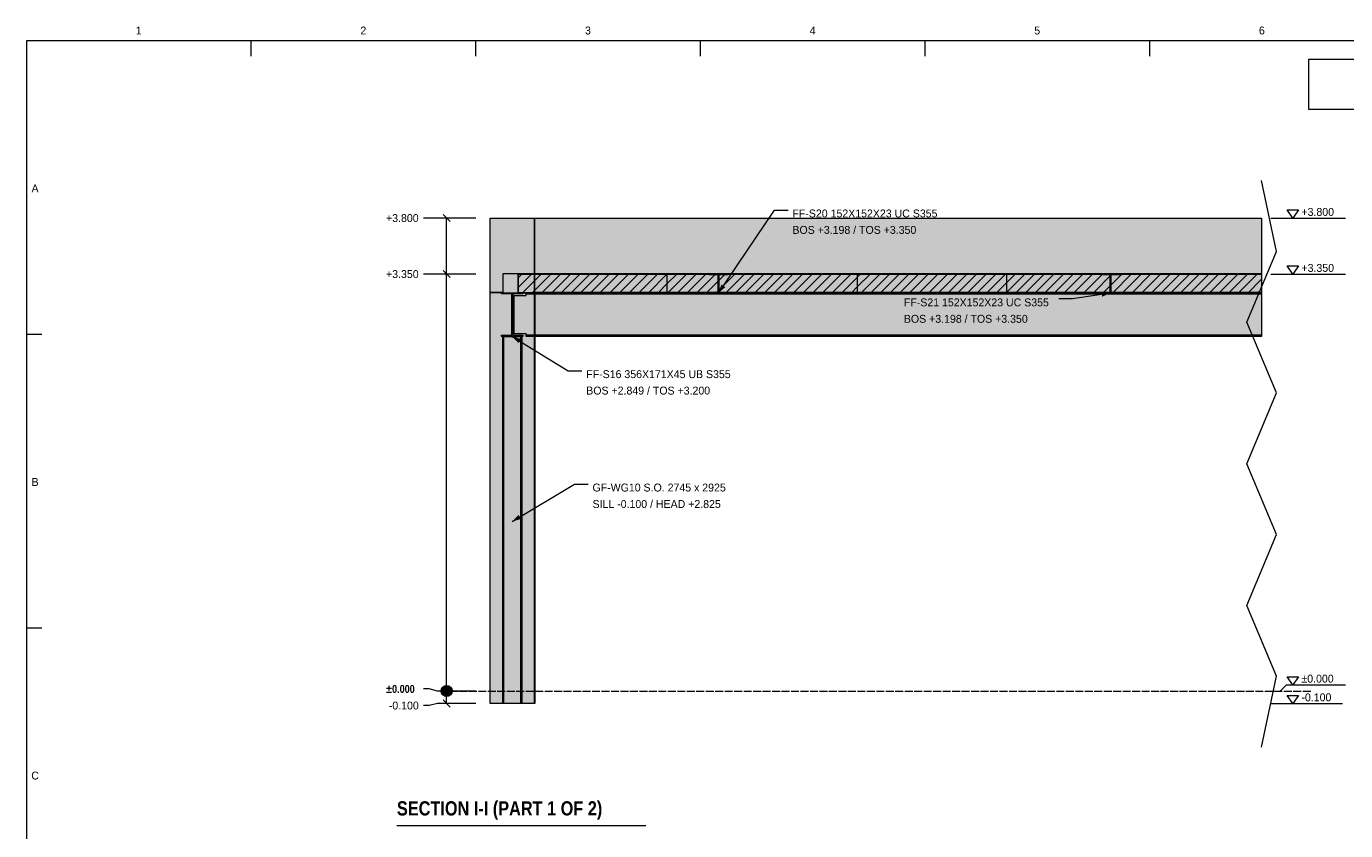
# Model space of a CAD drawing. Header units: millimetres. Extents: x 17 to 413, y 4 to 292.
# Tile 2 of 3: x 20 to 232, y 163 to 292. Entities that reach past the tile are written whole.
import ezdxf
from ezdxf.enums import TextEntityAlignment as Align

# ---------------------------------------------------------------- set-up
doc = ezdxf.new("R2010")
doc.units = ezdxf.units.MM
doc.linetypes.add('DASHED', pattern=[1.524, 1.27, -0.254])
for name, color, linetype in [('FILL-EPS', 7, 'Continuous'), ('FILL-INK', 7, 'Continuous'), ('FILL-LIGHT', 7, 'Continuous'), ('FILL-STEEL', 7, 'Continuous'), ('FILL-WHITE', 7, 'Continuous'), ('LINE-CORE', 7, 'Continuous'), ('LINE-INK', 7, 'Continuous'), ('LINE-RED', 7, 'Continuous'), ('LINE-STEEL-DASH', 7, 'DASHED'), ('LINE-STEEL_GREY', 7, 'Continuous'), ('TEXT-INK', 7, 'Continuous'), ('TEXT-STEEL_GREY', 7, 'Continuous')]:
    doc.layers.add(name, color=color, linetype=linetype)
doc.styles.add('OpenSansCondensed-Bold', font='OpenSansCondensed-Bold.ttf')

msp = doc.modelspace()

# ---------------------------------------------------------------- hatches: boundary and pattern name
at = {"layer": 'FILL-EPS', "true_color": 0xccffff}
h = msp.add_hatch(color=7, dxfattribs=at)
h.dxf.hatch_style = 1
h.paths.add_polyline_path([(94.59, 261.5), (95.69, 261.5), (101.7, 261.5), (101.7, 253.91), (101.7, 252.53), (100.92, 252.53), (96.62, 252.53), (96.62, 251.98), (96.62, 249.51), (96.25, 249.51), (94.59, 249.51), (94.59, 259.32)])
at = {"layer": 'FILL-INK', "true_color": 0x1a1a1f}
h = msp.add_hatch(color=250, dxfattribs=at)
h.dxf.hatch_style = 1
h.paths.add_polyline_path([(131.3, 249.45), (131.77, 250.83), (132.4, 250.4)])
h = msp.add_hatch(color=250, dxfattribs=at)
h.dxf.hatch_style = 1
h.paths.add_polyline_path([(194.34, 249.45), (193.01, 248.86), (192.9, 249.61)])
h = msp.add_hatch(color=250, dxfattribs=at)
h.dxf.hatch_style = 1
h.paths.add_polyline_path([(98.14, 242.47), (99.53, 242.07), (99.14, 241.42)])
h = msp.add_hatch(color=250, dxfattribs=at)
h.dxf.hatch_style = 1
h.paths.add_polyline_path([(98.15, 212.75), (99.16, 213.8), (99.55, 213.14)])
at = {"layer": 'FILL-LIGHT', "true_color": 0xcccccf}
h = msp.add_hatch(color=254, dxfattribs=at)
h.dxf.hatch_style = 1
h.paths.add_polyline_path([(99.07, 252.5), (102.56, 252.5), (123.01, 252.5), (123.01, 249.94), (123.01, 249.5), (119.53, 249.5), (99.07, 249.5), (99.07, 252.06)])
h = msp.add_hatch(color=254, dxfattribs=at)
h.dxf.hatch_style = 1
h.paths.add_polyline_path([(124.03, 252.5), (129.68, 252.5), (141.13, 252.5), (153.62, 252.5), (153.62, 250.93), (153.62, 249.5), (142.17, 249.5), (129.68, 249.5), (128.72, 249.5), (123.07, 249.5), (123.07, 252.06), (123.07, 252.5)])
h = msp.add_hatch(color=254, dxfattribs=at)
h.dxf.hatch_style = 1
h.paths.add_polyline_path([(165.13, 252.5), (177.62, 252.5), (177.62, 250.93), (177.62, 249.5), (166.17, 249.5), (153.68, 249.5), (153.68, 251.07), (153.68, 252.5)])
h = msp.add_hatch(color=254, dxfattribs=at)
h.dxf.hatch_style = 1
h.paths.add_polyline_path([(177.68, 251.07), (177.68, 252.5), (186.42, 252.5), (195.96, 252.5), (199.44, 252.5), (218.66, 252.5), (218.66, 249.5), (216.41, 249.5), (195.96, 249.5), (187.22, 249.5), (177.68, 249.5)])
at = {"layer": 'FILL-STEEL', "true_color": 0x0d2973}
h = msp.add_hatch(color=166, dxfattribs=at)
h.dxf.hatch_style = 1
h.paths.add_polyline_path([(129.78, 249.45), (129.78, 249.47), (129.78, 249.59), (131.03, 249.59), (131.24, 249.59), (131.24, 249.99), (131.24, 252.36), (129.99, 252.36), (129.78, 252.36), (129.78, 252.38), (129.78, 252.5), (132.38, 252.5), (132.82, 252.5), (132.82, 252.48), (132.82, 252.36), (131.57, 252.36), (131.36, 252.36), (131.36, 251.96), (131.36, 249.59), (132.61, 249.59), (132.82, 249.59), (132.82, 249.57), (132.82, 249.45), (130.22, 249.45)])
h = msp.add_hatch(color=166, dxfattribs=at)
h.dxf.hatch_style = 1
h.paths.add_polyline_path([(192.82, 249.45), (192.82, 249.47), (192.82, 249.59), (194.07, 249.59), (194.28, 249.59), (194.28, 249.99), (194.28, 252.36), (193.03, 252.36), (192.82, 252.36), (192.82, 252.38), (192.82, 252.5), (195.42, 252.5), (195.86, 252.5), (195.86, 252.48), (195.86, 252.36), (194.61, 252.36), (194.4, 252.36), (194.4, 251.96), (194.4, 249.59), (195.65, 249.59), (195.86, 249.59), (195.86, 249.57), (195.86, 249.45), (193.26, 249.45)])
h = msp.add_hatch(color=166, dxfattribs=at)
h.dxf.hatch_style = 1
h.paths.add_polyline_path([(96.43, 242.47), (96.43, 242.52), (96.43, 242.67), (97.7, 242.67), (98.07, 242.67), (98.07, 244.15), (98.07, 249.31), (96.8, 249.31), (96.43, 249.31), (96.43, 249.35), (96.43, 249.5), (99.08, 249.5), (99.85, 249.5), (99.85, 249.46), (99.85, 249.31), (98.58, 249.31), (98.21, 249.31), (98.21, 247.82), (98.21, 242.67), (99.48, 242.67), (99.85, 242.67), (99.85, 242.62), (99.85, 242.47), (97.19, 242.47)])
at = {"layer": 'FILL-WHITE', "true_color": 0xffffff}
h = msp.add_hatch(color=7, dxfattribs=at)
h.dxf.hatch_style = 1
h.paths.add_polyline_path([(101.7, 261.5), (101.7, 261.51), (101.7, 261.5), (101.7, 261.5), (101.7, 252.53), (101.7, 252.53), (99.07, 252.53), (99.07, 249.47), (101.7, 249.47), (101.7, 249.51), (101.7, 249.51), (101.7, 183.5), (101.7, 183.5), (94.59, 183.5), (94.59, 261.5)])
h = msp.add_hatch(color=7, dxfattribs=at)
h.dxf.hatch_style = 1
h.paths.add_polyline_path([(101.7, 261.5), (101.7, 183.5), (94.59, 183.5), (94.59, 261.5)])
h = msp.add_hatch(color=7, dxfattribs=at)
h.dxf.hatch_style = 1
h.paths.add_polyline_path([(101.7, 261.5), (101.7, 252.53), (96.62, 252.53), (96.62, 249.47), (101.7, 249.47), (101.7, 183.5), (94.59, 183.5), (94.59, 261.5)])
h = msp.add_hatch(color=7, dxfattribs=at)
h.dxf.hatch_style = 1
h.paths.add_polyline_path([(101.7, 261.5), (218.66, 261.5), (218.66, 249.51), (101.77, 249.51), (101.77, 183.5), (101.77, 183.5), (101.77, 183.5), (101.7, 183.5), (101.7, 261.5)])
h = msp.add_hatch(color=7, dxfattribs=at)
h.dxf.hatch_style = 1
h.paths.add_polyline_path([(101.7, 252.53), (101.7, 261.5), (218.66, 261.5), (218.66, 252.53), (101.7, 252.53)])
h = msp.add_hatch(color=7, dxfattribs=at)
h.dxf.hatch_style = 1
h.paths.add_polyline_path([(99.07, 249.47), (99.07, 252.53), (101.7, 252.53), (101.7, 249.47)])
h = msp.add_hatch(color=7, dxfattribs=at)
h.dxf.hatch_style = 1
h.paths.add_polyline_path([(101.71, 252.53), (218.66, 252.53), (218.66, 249.51), (101.77, 249.51), (101.77, 249.47), (101.71, 249.47)])
h = msp.add_hatch(color=7, dxfattribs=at)
h.dxf.hatch_style = 1
h.paths.add_polyline_path([(129.78, 249.59), (131.24, 249.59), (131.24, 252.36), (129.78, 252.36), (129.78, 252.5), (132.82, 252.5), (132.82, 252.36), (131.36, 252.36), (131.36, 249.59), (132.82, 249.59), (132.82, 249.45), (129.78, 249.45)])
h = msp.add_hatch(color=7, dxfattribs=at)
h.dxf.hatch_style = 1
h.paths.add_polyline_path([(132.85, 252.5), (132.85, 252.5), (132.85, 252.5), (132.82, 252.5)])
h = msp.add_hatch(color=7, dxfattribs=at)
h.dxf.hatch_style = 1
h.paths.add_polyline_path([(192.82, 249.59), (194.28, 249.59), (194.28, 252.36), (192.82, 252.36), (192.82, 252.5), (195.86, 252.5), (195.86, 252.36), (194.4, 252.36), (194.4, 249.59), (195.86, 249.59), (195.86, 249.45), (192.82, 249.45)])
h = msp.add_hatch(color=7, dxfattribs=at)
h.dxf.hatch_style = 1
h.paths.add_polyline_path([(195.89, 252.5), (195.89, 252.5), (195.89, 252.5), (195.86, 252.5)])
h = msp.add_hatch(color=7, dxfattribs=at)
h.dxf.hatch_style = 1
h.paths.add_polyline_path([(96.62, 249.51), (96.62, 249.47), (101.7, 249.47), (101.7, 183.5), (94.59, 183.5), (94.59, 249.51)])
h = msp.add_hatch(color=7, dxfattribs=at)
h.dxf.hatch_style = 1
h.paths.add_polyline_path([(96.43, 242.67), (98.07, 242.67), (98.07, 249.31), (96.43, 249.31), (96.43, 249.5), (99.85, 249.5), (99.85, 249.31), (98.21, 249.31), (98.21, 242.67), (99.85, 242.67), (99.85, 242.47), (96.43, 242.47)])
h = msp.add_hatch(color=7, dxfattribs=at)
h.dxf.hatch_style = 1
h.paths.add_polyline_path([(98.42, 249.06), (100.36, 249.06), (100.36, 249.31), (218.66, 249.31), (218.66, 242.67), (100.36, 242.67), (100.36, 242.91), (98.42, 242.91)])
h = msp.add_hatch(color=7, dxfattribs=at)
h.dxf.hatch_style = 1
h.paths.add_polyline_path([(100.36, 249.06), (100.36, 249.31), (218.66, 249.31), (218.66, 242.67), (100.36, 242.67), (100.36, 242.91), (98.42, 242.91), (98.42, 249.06)])
h = msp.add_hatch(color=7, dxfattribs=at)
h.dxf.hatch_style = 1
h.paths.add_polyline_path([(99.88, 249.5), (99.88, 249.5), (99.88, 249.5), (99.85, 249.5)])
h = msp.add_hatch(color=7, dxfattribs=at)
h.dxf.hatch_style = 1
h.paths.add_polyline_path([(100.36, 249.5), (218.66, 249.5), (218.66, 249.31), (100.36, 249.31)])
h = msp.add_hatch(color=7, dxfattribs=at)
h.dxf.hatch_style = 1
h.paths.add_polyline_path([(218.66, 249.5), (218.66, 249.31), (100.36, 249.31), (100.36, 249.5)])
h = msp.add_hatch(color=7, dxfattribs=at)
h.dxf.hatch_style = 1
h.paths.add_polyline_path([(101.7, 249.47), (101.77, 249.47), (101.77, 183.5), (101.7, 183.5)])
h = msp.add_hatch(color=7, dxfattribs=at)
h.dxf.hatch_style = 1
h.paths.add_polyline_path([(96.75, 242.48), (96.75, 183.5), (96.62, 183.5), (96.62, 242.48)])
h = msp.add_hatch(color=7, dxfattribs=at)
h.dxf.hatch_style = 1
h.paths.add_polyline_path([(96.62, 242.48), (96.75, 242.48), (96.75, 183.5), (96.62, 183.5)])
h = msp.add_hatch(color=7, dxfattribs=at)
h.dxf.hatch_style = 1
h.paths.add_polyline_path([(96.75, 242.48), (99.53, 242.48), (99.53, 183.5), (96.75, 183.5), (96.75, 242.48)])
h = msp.add_hatch(color=7, dxfattribs=at)
h.dxf.hatch_style = 1
h.paths.add_polyline_path([(96.75, 183.5), (96.75, 242.48), (99.53, 242.48), (99.53, 183.5), (96.75, 183.5)])
h = msp.add_hatch(color=7, dxfattribs=at)
h.dxf.hatch_style = 1
h.paths.add_polyline_path([(99.66, 242.48), (99.66, 183.5), (99.53, 183.5), (99.53, 242.48)])
h = msp.add_hatch(color=7, dxfattribs=at)
h.dxf.hatch_style = 1
h.paths.add_polyline_path([(99.53, 242.48), (99.66, 242.48), (99.66, 183.5), (99.53, 183.5)])
h = msp.add_hatch(color=7, dxfattribs=at)
h.dxf.hatch_style = 1
h.paths.add_polyline_path([(100.36, 242.67), (218.66, 242.67), (218.66, 242.47), (100.36, 242.47)])
h = msp.add_hatch(color=7, dxfattribs=at)
h.dxf.hatch_style = 1
h.paths.add_polyline_path([(218.66, 242.67), (218.66, 242.47), (100.36, 242.47), (100.36, 242.67)])
h = msp.add_hatch(color=7, dxfattribs=at)
h.dxf.hatch_style = 1
h.paths.add_polyline_path([(88.49, 185.5), (88.46, 185.73), (88.37, 185.95), (88.22, 186.14), (88.04, 186.28), (87.82, 186.37), (87.59, 186.4), (87.35, 186.37), (87.14, 186.28), (86.95, 186.14), (86.81, 185.95), (86.72, 185.73), (86.69, 185.5), (86.72, 185.27), (86.81, 185.05), (86.95, 184.86), (87.14, 184.72), (87.35, 184.63), (87.59, 184.6), (87.82, 184.63), (88.04, 184.72), (88.22, 184.86), (88.37, 185.05), (88.46, 185.27)])

# ---------------------------------------------------------------- linework, layer by layer
at = {"layer": 'LINE-CORE', "lineweight": 5}
for points in [[(101.7, 261.5), (101.7, 261.51), (101.7, 261.5), (101.7, 261.5), (101.7, 252.53), (101.7, 252.53), (99.07, 252.53), (99.07, 249.47), (101.7, 249.47), (101.7, 249.51), (101.7, 249.51), (101.7, 183.5), (101.7, 183.5), (94.59, 183.5), (94.59, 261.5)], [(101.7, 261.5), (101.7, 183.5), (94.59, 183.5), (94.59, 261.5)], [(101.7, 261.5), (101.7, 252.53), (96.62, 252.53), (96.62, 249.47), (101.7, 249.47), (101.7, 183.5), (94.59, 183.5), (94.59, 261.5)], [(101.7, 261.5), (218.66, 261.5), (218.66, 249.51), (101.77, 249.51), (101.77, 183.5), (101.77, 183.5), (101.77, 183.5), (101.77, 183.5), (101.7, 183.5), (101.7, 261.5), (101.7, 261.5)], [(101.7, 252.53), (101.7, 261.5), (218.66, 261.5), (218.66, 252.53), (101.7, 252.53), (101.7, 252.53), (101.7, 252.53)], [(99.07, 249.47), (99.07, 252.53), (101.7, 252.53), (101.7, 252.53), (101.7, 249.47), (99.07, 249.47)], [(101.71, 252.53), (218.66, 252.53), (218.66, 249.51), (101.77, 249.51), (101.77, 249.47), (101.71, 249.47)], [(129.78, 249.59), (131.24, 249.59), (131.24, 252.36), (129.78, 252.36), (129.78, 252.5), (132.82, 252.5), (132.82, 252.36), (131.36, 252.36), (131.36, 249.59), (132.82, 249.59), (132.82, 249.45), (129.78, 249.45)], [(132.85, 252.5), (132.85, 252.5), (132.85, 252.5), (132.82, 252.5)], [(192.82, 249.59), (194.28, 249.59), (194.28, 252.36), (192.82, 252.36), (192.82, 252.5), (195.86, 252.5), (195.86, 252.36), (194.4, 252.36), (194.4, 249.59), (195.86, 249.59), (195.86, 249.45), (192.82, 249.45)], [(195.89, 252.5), (195.89, 252.5), (195.89, 252.5), (195.86, 252.5)], [(96.62, 249.51), (96.62, 249.47), (101.7, 249.47), (101.7, 183.5), (94.59, 183.5), (94.59, 249.51)], [(96.43, 242.67), (98.07, 242.67), (98.07, 249.31), (96.43, 249.31), (96.43, 249.31), (96.43, 249.5), (99.85, 249.5), (99.85, 249.31), (98.21, 249.31), (98.21, 242.67), (99.85, 242.67), (99.85, 242.67), (99.85, 242.47), (96.43, 242.47), (96.43, 242.47)], [(98.42, 249.06), (100.36, 249.06), (100.36, 249.31), (218.66, 249.31), (218.66, 242.67), (100.36, 242.67), (100.36, 242.91), (98.42, 242.91)], [(100.36, 249.06), (100.36, 249.31), (218.66, 249.31), (218.66, 242.67), (100.36, 242.67), (100.36, 242.91), (98.42, 242.91), (98.42, 249.06)], [(99.88, 249.5), (99.88, 249.5), (99.88, 249.5), (99.85, 249.5)], [(100.36, 249.5), (218.66, 249.5), (218.66, 249.31), (100.36, 249.31), (100.36, 249.31)], [(218.66, 249.5), (218.66, 249.31), (100.36, 249.31), (100.36, 249.5)], [(101.7, 249.47), (101.77, 249.47), (101.77, 183.5), (101.7, 183.5)], [(96.75, 242.48), (96.75, 183.5), (96.62, 183.5), (96.62, 242.48)], [(96.62, 242.48), (96.75, 242.48), (96.75, 183.5), (96.62, 183.5)], [(96.75, 242.48), (96.75, 242.48), (99.53, 242.48), (99.53, 183.5), (99.53, 183.5), (99.53, 183.5), (99.53, 183.5), (96.75, 183.5), (96.75, 242.48), (96.75, 242.48)], [(96.75, 183.5), (96.75, 183.5), (96.75, 242.48), (99.53, 242.48), (99.53, 242.48), (99.53, 242.48), (99.53, 242.48), (99.53, 183.5), (96.75, 183.5), (96.75, 183.5)], [(99.66, 242.48), (99.66, 183.5), (99.53, 183.5), (99.53, 242.48)], [(99.53, 242.48), (99.66, 242.48), (99.66, 183.5), (99.53, 183.5)], [(100.36, 242.67), (218.66, 242.67), (218.66, 242.47), (100.36, 242.47), (100.36, 242.47)], [(218.66, 242.67), (218.66, 242.47), (100.36, 242.47), (100.36, 242.67)]]:
    msp.add_lwpolyline(points, close=True, dxfattribs=at)
at = {"layer": 'LINE-INK', "lineweight": 5}
for p, q in [((56.12, 290), (56.12, 287.5)), ((92.25, 290), (92.25, 287.5)), ((128.38, 290), (128.38, 287.5)), ((164.5, 290), (164.5, 287.5)), ((200.62, 290), (200.62, 287.5)), ((221.06, 256.15), (218.66, 267.53)), ((84.77, 261.5), (83.89, 261.5)), ((86.09, 261.5), (84.77, 261.5)), ((92.29, 261.5), (86.09, 261.5)), ((88.15, 260.93), (87.02, 262.07)), ((87.59, 183.5), (87.59, 261.5)), ((131.3, 249.45), (140.3, 262.79)), ((140.3, 262.79), (142.5, 262.79)), ((220.16, 261.5), (221.66, 261.5)), ((221.66, 261.5), (222.66, 261.5)), ((222.66, 261.5), (232.16, 261.5)), ((216.26, 244.77), (221.06, 256.15)), ((84.77, 252.5), (83.89, 252.5)), ((86.09, 252.5), (84.77, 252.5)), ((92.29, 252.5), (86.09, 252.5)), ((88.15, 251.93), (87.02, 253.07)), ((220.16, 252.5), (221.66, 252.5)), ((221.66, 252.5), (222.66, 252.5)), ((222.66, 252.5), (232.16, 252.5)), ((188.23, 248.5), (186.03, 248.5)), ((194.34, 249.45), (188.23, 248.5)), ((221.06, 233.39), (216.26, 244.77)), ((20, 242.83), (22.5, 242.83)), ((98.14, 242.47), (107.14, 236.97)), ((107.14, 236.97), (109.34, 236.97)), ((216.26, 222.02), (221.06, 233.39)), ((221.06, 210.64), (216.26, 222.02)), ((98.15, 212.75), (108.15, 218.75)), ((108.15, 218.75), (110.35, 218.75)), ((216.26, 199.26), (221.06, 210.64)), ((221.06, 187.88), (216.26, 199.26)), ((20, 195.67), (22.5, 195.67)), ((218.66, 176.5), (221.06, 187.88)), ((84.77, 185.83), (83.89, 185.83)), ((86.09, 185.5), (84.77, 185.83)), ((92.29, 185.5), (86.09, 185.5)), ((220.16, 185.5), (221.66, 185.5)), ((221.66, 185.5), (222.66, 186.5)), ((222.66, 186.5), (232.16, 186.5)), ((84.77, 183.17), (83.89, 183.17)), ((86.09, 183.5), (84.77, 183.17)), ((92.29, 183.5), (86.09, 183.5)), ((88.15, 182.93), (87.02, 184.07)), ((220.16, 183.5), (221.66, 183.5)), ((221.66, 183.5), (222.66, 183.5)), ((222.66, 183.5), (231.66, 183.5)), ((79.59, 163.9), (119.63, 163.9))]:
    msp.add_line(p, q, dxfattribs=at)
for points in [[(20, 7), (413, 7), (413, 290), (20, 290)], [(94.59, 261.5), (95.69, 261.5), (101.7, 261.5), (101.7, 253.91), (101.7, 252.53), (100.92, 252.53), (96.62, 252.53), (96.62, 251.98), (96.62, 249.51), (96.25, 249.51), (94.59, 249.51), (94.59, 259.32)], [(101.7, 253.91), (101.7, 252.53), (100.92, 252.53), (96.62, 252.53), (96.62, 251.98), (96.62, 249.51), (96.25, 249.51), (94.59, 249.51), (94.59, 259.32), (94.59, 261.5), (95.69, 261.5), (101.7, 261.5)], [(223.66, 261.5), (222.76, 262.8), (224.56, 262.8)], [(99.07, 252.5), (102.56, 252.5), (123.01, 252.5), (123.01, 249.94), (123.01, 249.5), (119.53, 249.5), (99.07, 249.5), (99.07, 252.06)], [(124.03, 252.5), (129.68, 252.5), (141.13, 252.5), (153.62, 252.5), (153.62, 250.93), (153.62, 249.5), (142.17, 249.5), (129.68, 249.5), (128.72, 249.5), (123.07, 249.5), (123.07, 252.06), (123.07, 252.5)], [(129.78, 249.45), (129.78, 249.47), (129.78, 249.59), (131.03, 249.59), (131.24, 249.59), (131.24, 249.99), (131.24, 252.36), (129.99, 252.36), (129.78, 252.36), (129.78, 252.38), (129.78, 252.5), (132.38, 252.5), (132.82, 252.5), (132.82, 252.48), (132.82, 252.36), (131.57, 252.36), (131.36, 252.36), (131.36, 251.96), (131.36, 249.59), (132.61, 249.59), (132.82, 249.59), (132.82, 249.57), (132.82, 249.45), (130.22, 249.45)], [(165.13, 252.5), (177.62, 252.5), (177.62, 250.93), (177.62, 249.5), (166.17, 249.5), (153.68, 249.5), (153.68, 251.07), (153.68, 252.5)], [(177.68, 251.07), (177.68, 252.5), (186.42, 252.5), (195.96, 252.5), (199.44, 252.5), (218.66, 252.5), (218.66, 249.5), (216.41, 249.5), (195.96, 249.5), (187.22, 249.5), (177.68, 249.5)], [(192.82, 249.45), (192.82, 249.47), (192.82, 249.59), (194.07, 249.59), (194.28, 249.59), (194.28, 249.99), (194.28, 252.36), (193.03, 252.36), (192.82, 252.36), (192.82, 252.38), (192.82, 252.5), (195.42, 252.5), (195.86, 252.5), (195.86, 252.48), (195.86, 252.36), (194.61, 252.36), (194.4, 252.36), (194.4, 251.96), (194.4, 249.59), (195.65, 249.59), (195.86, 249.59), (195.86, 249.57), (195.86, 249.45), (193.26, 249.45)], [(223.66, 252.5), (222.76, 253.8), (224.56, 253.8)], [(96.43, 242.47), (96.43, 242.52), (96.43, 242.67), (97.7, 242.67), (98.07, 242.67), (98.07, 244.15), (98.07, 249.31), (96.8, 249.31), (96.43, 249.31), (96.43, 249.35), (96.43, 249.5), (99.08, 249.5), (99.85, 249.5), (99.85, 249.46), (99.85, 249.31), (98.58, 249.31), (98.21, 249.31), (98.21, 247.82), (98.21, 242.67), (99.48, 242.67), (99.85, 242.67), (99.85, 242.62), (99.85, 242.47), (97.19, 242.47)], [(223.66, 186.5), (222.76, 187.8), (224.56, 187.8)], [(223.66, 183.5), (222.76, 184.8), (224.56, 184.8)]]:
    msp.add_lwpolyline(points, close=True, dxfattribs=at)
msp.add_circle((87.59, 185.5), 0.9, dxfattribs=at)
at = {"layer": 'LINE-RED', "lineweight": 5}
msp.add_lwpolyline([(226.21, 279), (303, 279), (303, 287), (226.21, 287)], close=True, dxfattribs=at)
at = {"layer": 'LINE-STEEL-DASH', "lineweight": 5}
msp.add_line((86.59, 185.5), (226.66, 185.5), dxfattribs=at)
at = {"layer": 'LINE-STEEL_GREY', "lineweight": 5}
for p, q in [((99.07, 250.32), (101.25, 252.5)), ((99.07, 251.87), (99.7, 252.5)), ((99.81, 249.5), (102.81, 252.5)), ((101.36, 249.5), (104.36, 252.5)), ((102.92, 249.5), (105.92, 252.5)), ((104.48, 249.5), (107.48, 252.5)), ((106.03, 249.5), (109.03, 252.5)), ((107.59, 249.5), (110.59, 252.5)), ((109.14, 249.5), (112.14, 252.5)), ((110.7, 249.5), (113.7, 252.5)), ((112.25, 249.5), (115.25, 252.5)), ((113.81, 249.5), (116.81, 252.5)), ((115.37, 249.5), (118.37, 252.5)), ((116.92, 249.5), (119.92, 252.5)), ((118.48, 249.5), (121.48, 252.5)), ((120.03, 249.5), (123.01, 252.48)), ((123.07, 250.98), (124.59, 252.5)), ((123.14, 249.5), (126.14, 252.5)), ((124.7, 249.5), (127.7, 252.5)), ((126.26, 249.5), (129.26, 252.5)), ((127.81, 249.5), (130.81, 252.5)), ((129.37, 249.5), (132.37, 252.5)), ((130.92, 249.5), (133.92, 252.5)), ((132.48, 249.5), (135.48, 252.5)), ((134.03, 249.5), (137.03, 252.5)), ((135.59, 249.5), (138.59, 252.5)), ((137.14, 249.5), (140.14, 252.5)), ((138.7, 249.5), (141.7, 252.5)), ((140.26, 249.5), (143.26, 252.5)), ((141.81, 249.5), (144.81, 252.5)), ((143.37, 249.5), (146.37, 252.5)), ((144.92, 249.5), (147.92, 252.5)), ((146.48, 249.5), (149.48, 252.5)), ((148.03, 249.5), (151.03, 252.5)), ((149.59, 249.5), (152.59, 252.5)), ((153.68, 250.48), (155.7, 252.5)), ((153.68, 252.03), (154.15, 252.5)), ((154.26, 249.5), (157.26, 252.5)), ((155.81, 249.5), (158.81, 252.5)), ((157.37, 249.5), (160.37, 252.5)), ((158.92, 249.5), (161.92, 252.5)), ((160.48, 249.5), (163.48, 252.5)), ((162.03, 249.5), (165.03, 252.5)), ((163.59, 249.5), (166.59, 252.5)), ((165.15, 249.5), (168.15, 252.5)), ((166.7, 249.5), (169.7, 252.5)), ((168.26, 249.5), (171.26, 252.5)), ((169.81, 249.5), (172.81, 252.5)), ((171.37, 249.5), (174.37, 252.5)), ((172.92, 249.5), (175.92, 252.5)), ((174.48, 249.5), (177.48, 252.5)), ((177.68, 249.59), (180.59, 252.5)), ((177.68, 251.14), (179.04, 252.5)), ((179.15, 249.5), (182.15, 252.5)), ((180.7, 249.5), (183.7, 252.5)), ((182.26, 249.5), (185.26, 252.5)), ((183.81, 249.5), (186.81, 252.5)), ((185.37, 249.5), (188.37, 252.5)), ((186.92, 249.5), (189.92, 252.5)), ((188.48, 249.5), (191.48, 252.5)), ((190.04, 249.5), (193.04, 252.5)), ((191.59, 249.5), (194.59, 252.5)), ((193.15, 249.5), (196.15, 252.5)), ((194.7, 249.5), (197.7, 252.5)), ((196.26, 249.5), (199.26, 252.5)), ((197.81, 249.5), (200.81, 252.5)), ((199.37, 249.5), (202.37, 252.5)), ((200.93, 249.5), (203.93, 252.5)), ((202.48, 249.5), (205.48, 252.5)), ((204.04, 249.5), (207.04, 252.5)), ((205.59, 249.5), (208.59, 252.5)), ((207.15, 249.5), (210.15, 252.5)), ((208.7, 249.5), (211.7, 252.5)), ((210.26, 249.5), (213.26, 252.5)), ((211.82, 249.5), (214.82, 252.5)), ((213.37, 249.5), (216.37, 252.5)), ((214.93, 249.5), (217.93, 252.5)), ((121.59, 249.5), (123.01, 250.92)), ((151.15, 249.5), (153.62, 251.97)), ((152.7, 249.5), (153.62, 250.42)), ((176.04, 249.5), (177.62, 251.08)), ((216.48, 249.5), (218.66, 251.68)), ((177.59, 249.5), (177.62, 249.53)), ((218.04, 249.5), (218.66, 250.13))]:
    msp.add_line(p, q, dxfattribs=at)

# ---------------------------------------------------------------- texts
at = {"layer": 'TEXT-INK'}
for s, p in [('+3.800', (225.06, 261.85)), ('+3.800', (77.84, 260.86)), ('FF-S20 152X152X23 UC S355', (143.2, 261.6)), ('BOS +3.198 / TOS +3.350', (143.2, 258.96)), ('+3.350', (77.84, 251.86)), ('+3.350', (225.06, 252.85)), ('FF-S21 152X152X23 UC S355', (161.12, 247.31)), ('BOS +3.198 / TOS +3.350', (161.12, 244.67)), ('FF-S16 356X171X45 UB S355', (110.04, 235.78)), ('BOS +2.849 / TOS +3.200', (110.04, 233.14)), ('GF-WG10 S.O. 2745 x 2925', (111.05, 217.56)), ('SILL -0.100 / HEAD +2.825', (111.05, 214.91)), ('±0.000', (225.06, 186.85)), ('-0.100', (225.06, 183.85)), ('-0.100', (78.29, 182.53))]:
    msp.add_text(s, height=1.27, dxfattribs=at).set_placement(p)
at = {"layer": 'TEXT-INK', "style": 'OpenSansCondensed-Bold'}
for s, height, p in [('±0.000', 1.27, (77.84, 185.2)), ('SECTION I-I (PART 1 OF 2)', 2.286, (79.59, 165.5))]:
    msp.add_text(s, height=height, dxfattribs=at).set_placement(p)
at = {"layer": 'TEXT-STEEL_GREY'}
for s, p in [('1', (38.06, 291)), ('2', (74.19, 291)), ('3', (110.31, 291)), ('4', (146.44, 291)), ('5', (182.56, 291)), ('6', (218.69, 291)), ('A', (21.4, 265.62)), ('B', (21.4, 218.45)), ('C', (21.4, 171.28))]:
    msp.add_text(s, height=1.27, dxfattribs=at).set_placement(p, align=Align.CENTER)

doc.saveas('drawing.dxf')
